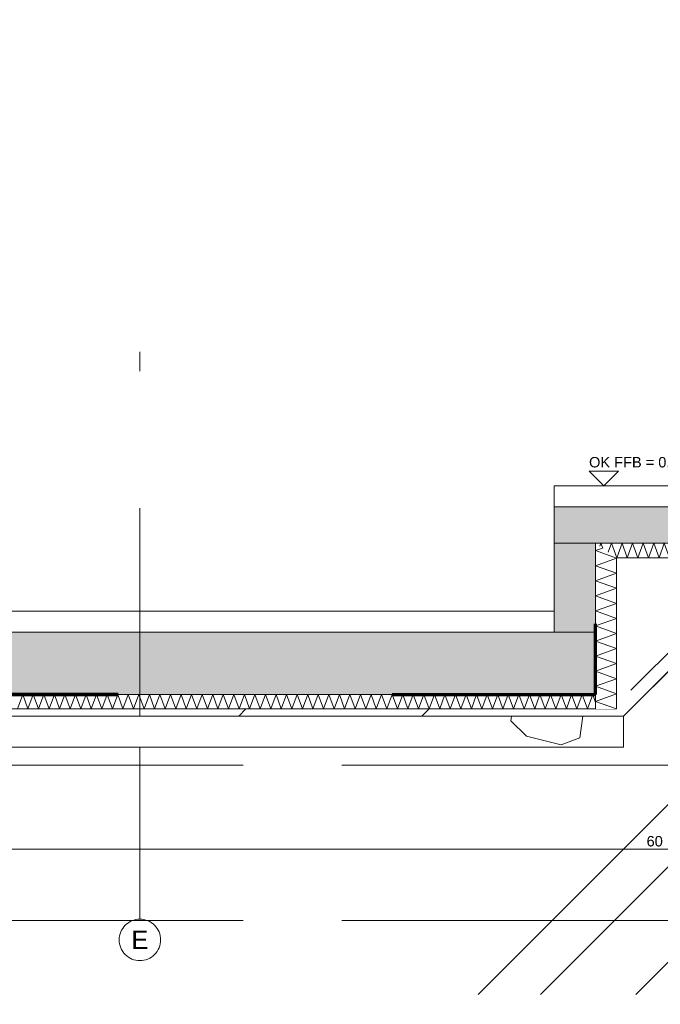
# Model space of a CAD drawing. Header units: metres. Extents: x -3716 to 31, y -1854 to 706.
# Tile 162 of 237: x -740 to -663, y -284 to -165. Entities that reach past the tile are written whole.
import ezdxf

# ---------------------------------------------------------------- set-up
doc = ezdxf.new("R2010")
doc.units = ezdxf.units.M
doc.header["$LTSCALE"] = 1.25
doc.header["$PDMODE"] = 1
doc.header["$PDSIZE"] = -2
for name, pattern in [('ISO-02 Strichlinie', [3.81, 3.048, -0.762]), ('Linienart-34', [4.233, 2.116, -2.117]), ('Linienart-53', [5.291531, 3.175, -1.058062, 0.352704, -0.705764])]:
    doc.linetypes.add(name, pattern=pattern)
doc.layers.get('0').update_dxf_attribs({"lineweight": 25})
for name, color, linetype, lineweight, true_color in [('00 -Bauelemente -Dämmung innen', 7, 'Continuous', 9, 0xff7fe6), ('30 -35 Decken- 0 Decken', 7, 'Continuous', 35, 0x00ee00), ('70 -72 Beschriftung- 1 Beschriftung allgemein', 7, 'Continuous', 9, 0xff6633), ('70 -76 Bemaßung- 2 Allgemein', 7, 'Continuous', 5, 0x6666cc)]:
    doc.layers.add(name, color=color, linetype=linetype, lineweight=lineweight, true_color=true_color)
doc.layers.add('70 -71 Achsen- 1 Gebäudeachsen', color=7, linetype='Linienart-53', lineweight=18)
doc.layers.add('Keine', color=7, linetype='Continuous', lineweight=9)
doc.styles.add('Arial', font='arial.ttf')
doc.dimstyles.new('k+k_klein', dxfattribs={"dimtxt": 1.258608, "dimasz": 1.3255, "dimexe": 1.25, "dimexo": 3.75, "dimgap": 0.125, "dimtad": 1, "dimdec": 3, "dimtxsty": 'Arial', "dimblk": 'VW_SLASH', "dimblk1": 'VW_SLASH', "dimblk2": 'VW_SLASH', "dimcen": 0, "dimdle": 0.625, "dimadec": 3, "dimazin": 0, "dimtfac": 0.75, "dimtdec": 3, "dimtix": 1, "dimtmove": 0, "dimatfit": 0, "dimldrblk": 'VW_FILLEDARROW', "dimfxlon": 1, "dimfrac": 2, "dimtolj": 1, "dimarcsym": 0})
doc.dimstyles.new('SIA_DIN1356', dxfattribs={"dimtxt": 1.258608, "dimasz": 2.80603, "dimexe": 2.5, "dimexo": 3.75, "dimgap": 0.625, "dimtad": 1, "dimdec": 3, "dimtxsty": 'Arial', "dimblk": 'VW_SLASH-1', "dimblk1": 'VW_SLASH-1', "dimblk2": 'VW_SLASH-1', "dimcen": 0, "dimdle": 2.5, "dimadec": 3, "dimazin": 0, "dimtfac": 1, "dimtdec": 3, "dimtix": 1, "dimtmove": 0, "dimatfit": 0, "dimldrblk": 'VW_FILLEDARROW-1', "dimfxl": 1, "dimfrac": 2, "dimtolj": 1, "dimarcsym": 0})

# ---------------------------------------------------------------- blocks, each defined once
blk = doc.blocks.new('VW_SLASH')
at = {"color": 0, "linetype": 'ByBlock', "lineweight": -2, "transparency": 16777216}
blk.add_line((0.4715, 0), (-1, 0), dxfattribs=at)
at = {"color": 0, "lineweight": 5, "transparency": 16777216, "flags": 128}
blk.add_lwpolyline([(0.5004, 0.5004), (-0.5004, -0.5004)], dxfattribs=at)
blk = doc.blocks.new('*D560')
at = {"layer": '70 -76 Bemaßung- 2 Allgemein', "color": 0, "lineweight": -2}
for p, q in [((-38.0678, -45.272), (-39.3933, -45.272)), ((-34.7423, -45.272), (-36.7423, -45.272)), ((-33.4168, -45.272), (-32.0913, -45.272)), ((-36.7423, -46.854), (-36.7423, -46.522)), ((-34.7423, -48.854), (-34.7423, -46.522))]:
    blk.add_line(p, q, dxfattribs=at)
at = {"layer": 'Defpoints', "color": 0}
for p in [(-36.7423, -43.104), (-34.7423, -45.104), (-36.7423, -45.272)]:
    blk.add_point(p, dxfattribs=at)
at = {"layer": '70 -76 Bemaßung- 2 Allgemein', "color": 0, "lineweight": -2, "xscale": 1.32550048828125, "yscale": 1.32550048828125, "zscale": 1.32550048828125}
blk.add_blockref('VW_SLASH', (-36.7423, -45.272), dxfattribs=at)
at = {"layer": '70 -76 Bemaßung- 2 Allgemein', "color": 0, "lineweight": -2, "xscale": 1.32550048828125, "yscale": 1.32550048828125, "zscale": 1.32550048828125, "rotation": 180}
blk.add_blockref('VW_SLASH', (-34.7423, -45.272), dxfattribs=at)
at = {"layer": '70 -76 Bemaßung- 2 Allgemein', "color": 0, "insert": (-35.7423, -45.2066), "char_height": 0.10069, "attachment_point": 5, "style": 'Arial'}
blk.add_mtext('\\A1;2,00', dxfattribs=at)
blk = doc.blocks.new('VW_FILLEDARROW')
at = {"linetype": 'Continuous', "lineweight": 0, "transparency": 16777216}
blk.add_hatch(color=0, dxfattribs=at).paths.add_polyline_path([(-2.8289, 0.758), (0, 0), (-2.8289, -0.758)])
at = {"color": 0, "lineweight": 5, "transparency": 16777216, "flags": 128}
blk.add_lwpolyline([(-2.8289, 0.758), (0, 0), (-2.8289, -0.758)], close=True, dxfattribs=at)
blk = doc.blocks.new('Gruppe-834')
at = {"color": 255, "linetype": 'Continuous', "lineweight": 5}
blk.add_wipeout([(-50.196, 34.4162), (-29.021, 34.4162), (-29.021, 34.5562), (-50.196, 34.5562)], dxfattribs=at).dxf.layer = '00 -Bauelemente -Dämmung innen'
blk = doc.blocks.new('Gruppe-835')
at = {"layer": '00 -Bauelemente -Dämmung innen', "color": 7, "transparency": 33554687, "flags": 128}
blk.add_lwpolyline([(-34.6035, 34.4162), (-34.5526, 34.5562), (-34.5016, 34.4162), (-34.4506, 34.5562), (-34.3997, 34.4162), (-34.3487, 34.5562), (-34.2978, 34.4162), (-34.2468, 34.5562), (-34.1959, 34.4162), (-34.1449, 34.5562), (-34.094, 34.4162), (-34.043, 34.5562), (-33.992, 34.4162), (-33.9411, 34.5562), (-33.8901, 34.4162), (-33.8392, 34.5562), (-33.7882, 34.4162), (-33.7373, 34.5562), (-33.6863, 34.4162), (-33.6354, 34.5562), (-33.5844, 34.4162), (-33.5334, 34.5562), (-33.4825, 34.4162), (-33.4315, 34.5562), (-33.3806, 34.4162), (-33.3296, 34.5562), (-33.2787, 34.4162), (-33.2277, 34.5562), (-33.1768, 34.4162), (-33.1258, 34.5562), (-33.0748, 34.4162), (-33.0239, 34.5562), (-32.9729, 34.4162), (-32.922, 34.5562), (-32.871, 34.4162), (-32.8201, 34.5562), (-32.7691, 34.4162), (-32.7181, 34.5562), (-32.6672, 34.4162), (-32.6162, 34.5562), (-32.5653, 34.4162), (-32.5143, 34.5562), (-32.4634, 34.4162), (-32.4124, 34.5562), (-32.3615, 34.4162), (-32.3105, 34.5562), (-32.2595, 34.4162), (-32.2086, 34.5562), (-32.1576, 34.4162), (-32.1067, 34.5562), (-32.0557, 34.4162), (-32.0048, 34.5562), (-31.9538, 34.4162), (-31.9029, 34.5562), (-31.8519, 34.4162), (-31.8009, 34.5562), (-31.75, 34.4162), (-31.699, 34.5562), (-31.6481, 34.4162), (-31.5971, 34.5562), (-31.5462, 34.4162), (-31.4952, 34.5562), (-31.4443, 34.4162), (-31.3933, 34.5562), (-31.3423, 34.4162), (-31.2914, 34.5562), (-31.2404, 34.4162), (-31.1895, 34.5562), (-31.1385, 34.4162), (-31.0876, 34.5562), (-31.0366, 34.4162), (-30.9857, 34.5562), (-30.9347, 34.4162), (-30.8837, 34.5562), (-30.8328, 34.4162), (-30.7818, 34.5562), (-30.7309, 34.4162), (-30.6799, 34.5562), (-30.629, 34.4162), (-30.578, 34.5562), (-30.527, 34.4162), (-30.4761, 34.5562), (-30.4251, 34.4162), (-30.3742, 34.5562), (-30.3232, 34.4162), (-30.2723, 34.5562), (-30.2213, 34.4162), (-30.1704, 34.5562), (-30.1194, 34.4162), (-30.0684, 34.5562), (-30.0175, 34.4162), (-29.9665, 34.5562), (-29.9156, 34.4162), (-29.8646, 34.5562), (-29.8137, 34.4162), (-29.7627, 34.5562), (-29.7118, 34.4162), (-29.6608, 34.5562), (-29.6098, 34.4162), (-29.5589, 34.5562), (-29.5079, 34.4162), (-29.457, 34.5562), (-29.406, 34.4162), (-29.3551, 34.5562), (-29.3041, 34.4162), (-29.2532, 34.5562), (-29.2022, 34.4162), (-29.1512, 34.5562), (-29.1003, 34.4162), (-29.0493, 34.5562), (-29.021, 34.4784)], dxfattribs=at)
blk = doc.blocks.new('Gruppe-836')
at = {"layer": '00 -Bauelemente -Dämmung innen', "color": 7, "linetype": 'Continuous', "lineweight": 9, "transparency": 33554687}
blk.add_line((-29.021, 34.5562), (-50.196, 34.5562), dxfattribs=at)
blk = doc.blocks.new('Gruppe-837')
at = {"layer": '00 -Bauelemente -Dämmung innen', "color": 7, "linetype": 'Continuous', "lineweight": 9, "transparency": 33554687}
blk.add_line((-50.196, 34.4162), (-29.021, 34.4162), dxfattribs=at)
blk = doc.blocks.new('Gruppe-838')
at = {"layer": '00 -Bauelemente -Dämmung innen', "color": 7, "transparency": 33554687}
for name in ['Gruppe-836', 'Gruppe-837']:
    blk.add_blockref(name, (0, 0), dxfattribs=at)
blk = doc.blocks.new('Gruppe-839')
at = {"layer": '00 -Bauelemente -Dämmung innen', "color": 7}
blk.add_blockref('Gruppe-834', (0, 0), dxfattribs=at)
at = {"layer": '00 -Bauelemente -Dämmung innen', "color": 7, "transparency": 33554687}
for name in ['Gruppe-835', 'Gruppe-838']:
    blk.add_blockref(name, (0, 0), dxfattribs=at)
blk = doc.blocks.new('Gruppe-840')
at = {"layer": '00 -Bauelemente -Dämmung innen', "color": 7, "transparency": 33554687}
blk.add_blockref('Gruppe-839', (0, 0), dxfattribs=at)
at = {"layer": '00 -Bauelemente -Dämmung innen', "color": 0, "flags": 1}
for tag in ['IFC_UUID', 'instanceID', 'prm0_name', 'prm0_type', 'prm0_value', 'prm1_name', 'prm1_type', 'prm1_value', 'prm2_name', 'prm2_type', 'prm2_value', 'prm3_name', 'prm3_type', 'prm3_value', 'prm4_name', 'prm4_type', 'prm4_value', 'prm5_name', 'prm5_type', 'prm5_value', 'prm6_name', 'prm6_type', 'prm6_value']:
    blk.add_attdef(tag, (-50.196, 34.4162), '', height=0.00018, dxfattribs=at)
blk = doc.blocks.new('Gruppe-848')
at = {"color": 255, "linetype": 'Continuous', "lineweight": 5}
blk.add_wipeout([(-28.821, 34.4162), (-28.821, 35.8762), (-29.021, 36.0162), (-29.021, 34.4162)], dxfattribs=at).dxf.layer = '00 -Bauelemente -Dämmung innen'
blk = doc.blocks.new('Gruppe-849')
at = {"layer": '00 -Bauelemente -Dämmung innen', "color": 7, "transparency": 33554687, "flags": 128}
blk.add_lwpolyline([(-28.821, 34.4162), (-29.021, 34.489), (-28.821, 34.5618), (-29.021, 34.6346), (-28.821, 34.7074), (-29.021, 34.7802), (-28.821, 34.853), (-29.021, 34.9257), (-28.821, 34.9985), (-29.021, 35.0713), (-28.821, 35.1441), (-29.021, 35.2169), (-28.821, 35.2897), (-29.021, 35.3625), (-28.821, 35.4353), (-29.021, 35.5081), (-28.821, 35.5809), (-29.021, 35.6537), (-28.821, 35.7265), (-29.021, 35.7993), (-28.821, 35.8721), (-29.021, 35.9449), (-28.954, 35.9693)], dxfattribs=at)
blk = doc.blocks.new('Gruppe-850')
at = {"layer": '00 -Bauelemente -Dämmung innen', "color": 7, "linetype": 'Continuous', "lineweight": 9, "transparency": 33554687}
blk.add_line((-29.021, 36.0162), (-29.021, 34.4162), dxfattribs=at)
blk = doc.blocks.new('Gruppe-851')
at = {"layer": '00 -Bauelemente -Dämmung innen', "color": 7, "linetype": 'Continuous', "lineweight": 9, "transparency": 33554687}
blk.add_line((-28.821, 34.4162), (-28.821, 35.8762), dxfattribs=at)
blk = doc.blocks.new('Gruppe-852')
at = {"layer": '00 -Bauelemente -Dämmung innen', "color": 7, "transparency": 33554687}
for name in ['Gruppe-850', 'Gruppe-851']:
    blk.add_blockref(name, (0, 0), dxfattribs=at)
blk = doc.blocks.new('Gruppe-853')
at = {"layer": '00 -Bauelemente -Dämmung innen', "color": 7}
blk.add_blockref('Gruppe-848', (0, 0), dxfattribs=at)
at = {"layer": '00 -Bauelemente -Dämmung innen', "color": 7, "transparency": 33554687}
for name in ['Gruppe-852', 'Gruppe-849']:
    blk.add_blockref(name, (0, 0), dxfattribs=at)
blk = doc.blocks.new('Gruppe-854')
at = {"layer": '00 -Bauelemente -Dämmung innen', "color": 7, "transparency": 33554687}
blk.add_blockref('Gruppe-853', (0, 0), dxfattribs=at)
at = {"layer": '00 -Bauelemente -Dämmung innen', "color": 0, "flags": 1}
for tag in ['IFC_UUID', 'instanceID', 'prm0_name', 'prm0_type', 'prm0_value', 'prm1_name', 'prm1_type', 'prm1_value', 'prm2_name', 'prm2_type', 'prm2_value', 'prm3_name', 'prm3_type', 'prm3_value', 'prm4_name', 'prm4_type', 'prm4_value', 'prm5_name', 'prm5_type', 'prm5_value', 'prm6_name', 'prm6_type', 'prm6_value']:
    blk.add_attdef(tag, (-29.021, 34.4162), '', height=0.00018, dxfattribs=at)
blk = doc.blocks.new('Gruppe-986')
at = {"color": 255, "linetype": 'Continuous', "lineweight": 5}
blk.add_wipeout([(-28.821, 35.8762), (-26.511, 35.8762), (-26.511, 36.0162), (-29.021, 36.0162)], dxfattribs=at).dxf.layer = '00 -Bauelemente -Dämmung innen'
blk = doc.blocks.new('Gruppe-987')
at = {"layer": '00 -Bauelemente -Dämmung innen', "color": 7, "transparency": 33554687, "flags": 128}
for points in [[(-28.9804, 35.9878), (-28.97, 36.0162), (-28.9526, 35.9683)], [(-26.511, 35.98), (-26.5242, 36.0162), (-26.5751, 35.8762), (-26.6261, 36.0162), (-26.677, 35.8762), (-26.728, 36.0162), (-26.7789, 35.8762), (-26.8299, 36.0162), (-26.8809, 35.8762), (-26.9318, 36.0162), (-26.9828, 35.8762), (-27.0337, 36.0162), (-27.0847, 35.8762), (-27.1356, 36.0162), (-27.1866, 35.8762), (-27.2375, 36.0162), (-27.2885, 35.8762), (-27.3395, 36.0162), (-27.3904, 35.8762), (-27.4414, 36.0162), (-27.4923, 35.8762), (-27.5433, 36.0162), (-27.5942, 35.8762), (-27.6452, 36.0162), (-27.6961, 35.8762), (-27.7471, 36.0162), (-27.7981, 35.8762), (-27.849, 36.0162), (-27.9, 35.8762), (-27.9509, 36.0162), (-28.0019, 35.8762), (-28.0528, 36.0162), (-28.1038, 35.8762), (-28.1548, 36.0162), (-28.2057, 35.8762), (-28.2567, 36.0162), (-28.3076, 35.8762), (-28.3586, 36.0162), (-28.4095, 35.8762), (-28.4605, 36.0162), (-28.5114, 35.8762), (-28.5624, 36.0162), (-28.6134, 35.8762), (-28.6643, 36.0162), (-28.7153, 35.8762), (-28.7662, 36.0162), (-28.8172, 35.8762), (-28.8681, 36.0162), (-28.8992, 35.9309)]]:
    blk.add_lwpolyline(points, dxfattribs=at)
blk = doc.blocks.new('Gruppe-988')
at = {"layer": '00 -Bauelemente -Dämmung innen', "color": 7, "linetype": 'Continuous', "lineweight": 9, "transparency": 33554687}
blk.add_line((-26.511, 36.0162), (-29.021, 36.0162), dxfattribs=at)
blk = doc.blocks.new('Gruppe-989')
at = {"layer": '00 -Bauelemente -Dämmung innen', "color": 7, "linetype": 'Continuous', "lineweight": 9, "transparency": 33554687}
blk.add_line((-28.821, 35.8762), (-26.511, 35.8762), dxfattribs=at)
blk = doc.blocks.new('Gruppe-990')
at = {"layer": '00 -Bauelemente -Dämmung innen', "color": 7, "transparency": 33554687}
for name in ['Gruppe-988', 'Gruppe-989']:
    blk.add_blockref(name, (0, 0), dxfattribs=at)
blk = doc.blocks.new('Gruppe-991')
at = {"layer": '00 -Bauelemente -Dämmung innen', "color": 7}
blk.add_blockref('Gruppe-986', (0, 0), dxfattribs=at)
at = {"layer": '00 -Bauelemente -Dämmung innen', "color": 7, "transparency": 33554687}
for name in ['Gruppe-990', 'Gruppe-987']:
    blk.add_blockref(name, (0, 0), dxfattribs=at)
blk = doc.blocks.new('Gruppe-992')
at = {"layer": '00 -Bauelemente -Dämmung innen', "color": 7, "transparency": 33554687}
blk.add_blockref('Gruppe-991', (0, 0), dxfattribs=at)
at = {"layer": '00 -Bauelemente -Dämmung innen', "color": 0, "flags": 1}
for tag in ['IFC_UUID', 'instanceID', 'prm0_name', 'prm0_type', 'prm0_value', 'prm1_name', 'prm1_type', 'prm1_value', 'prm2_name', 'prm2_type', 'prm2_value', 'prm3_name', 'prm3_type', 'prm3_value', 'prm4_name', 'prm4_type', 'prm4_value', 'prm5_name', 'prm5_type', 'prm5_value', 'prm6_name', 'prm6_type', 'prm6_value']:
    blk.add_attdef(tag, (-29.021, 35.8762), '', height=0.00018, dxfattribs=at)
blk = doc.blocks.new('Gruppe-1101')
at = {"color": 255, "transparency": 33554687}
blk.add_wipeout([(-33.421, 31.9852), (-33.4406, 31.9862), (-33.46, 31.9891), (-33.4791, 31.9939), (-33.4975, 32.0005), (-33.5153, 32.0089), (-33.5321, 32.0189), (-33.5479, 32.0306), (-33.5624, 32.0438), (-33.5756, 32.0584), (-33.5873, 32.0741), (-33.5974, 32.091), (-33.6058, 32.1087), (-33.6124, 32.1272), (-33.6172, 32.1462), (-33.62, 32.1656), (-33.621, 32.1852), (-33.62, 32.2048), (-33.6172, 32.2243), (-33.6124, 32.2433), (-33.6058, 32.2618), (-33.5974, 32.2795), (-33.5873, 32.2964), (-33.5756, 32.3121), (-33.5624, 32.3267), (-33.5479, 32.3398), (-33.5321, 32.3515), (-33.5153, 32.3616), (-33.4975, 32.37), (-33.4791, 32.3766), (-33.46, 32.3814), (-33.4406, 32.3843), (-33.421, 32.3852), (-33.4014, 32.3843), (-33.382, 32.3814), (-33.3629, 32.3766), (-33.3445, 32.37), (-33.3267, 32.3616), (-33.3099, 32.3515), (-33.2941, 32.3398), (-33.2796, 32.3267), (-33.2664, 32.3121), (-33.2547, 32.2964), (-33.2446, 32.2795), (-33.2362, 32.2618), (-33.2296, 32.2433), (-33.2248, 32.2243), (-33.222, 32.2048), (-33.221, 32.1852), (-33.222, 32.1656), (-33.2248, 32.1462), (-33.2296, 32.1272), (-33.2362, 32.1087), (-33.2446, 32.091), (-33.2547, 32.0741), (-33.2664, 32.0584), (-33.2796, 32.0438), (-33.2941, 32.0306), (-33.3099, 32.0189), (-33.3267, 32.0089), (-33.3445, 32.0005), (-33.3629, 31.9939), (-33.382, 31.9891), (-33.4014, 31.9862)], dxfattribs=at).dxf.layer = 'Keine'
at = {"layer": '70 -71 Achsen- 1 Gebäudeachsen', "transparency": 33554687}
blk.add_line((-33.421, 32.3852), (-33.421, 37.8636), dxfattribs=at)
at = {"layer": 'Keine', "transparency": 33554687, "flags": 128}
blk.add_lwpolyline([(-33.421, 31.9852), (-33.4406, 31.9862), (-33.46, 31.9891), (-33.4791, 31.9939), (-33.4975, 32.0005), (-33.5153, 32.0089), (-33.5321, 32.0189), (-33.5479, 32.0306), (-33.5624, 32.0438), (-33.5756, 32.0584), (-33.5873, 32.0741), (-33.5974, 32.091), (-33.6058, 32.1087), (-33.6124, 32.1272), (-33.6172, 32.1462), (-33.62, 32.1656), (-33.621, 32.1852), (-33.62, 32.2048), (-33.6172, 32.2243), (-33.6124, 32.2433), (-33.6058, 32.2618), (-33.5974, 32.2795), (-33.5873, 32.2964), (-33.5756, 32.3121), (-33.5624, 32.3267), (-33.5479, 32.3398), (-33.5321, 32.3515), (-33.5153, 32.3616), (-33.4975, 32.37), (-33.4791, 32.3766), (-33.46, 32.3814), (-33.4406, 32.3843), (-33.421, 32.3852), (-33.4014, 32.3843), (-33.382, 32.3814), (-33.3629, 32.3766), (-33.3445, 32.37), (-33.3267, 32.3616), (-33.3099, 32.3515), (-33.2941, 32.3398), (-33.2796, 32.3267), (-33.2664, 32.3121), (-33.2547, 32.2964), (-33.2446, 32.2795), (-33.2362, 32.2618), (-33.2296, 32.2433), (-33.2248, 32.2243), (-33.222, 32.2048), (-33.221, 32.1852), (-33.222, 32.1656), (-33.2248, 32.1462), (-33.2296, 32.1272), (-33.2362, 32.1087), (-33.2446, 32.091), (-33.2547, 32.0741), (-33.2664, 32.0584), (-33.2796, 32.0438), (-33.2941, 32.0306), (-33.3099, 32.0189), (-33.3267, 32.0089), (-33.3445, 32.0005), (-33.3629, 31.9939), (-33.382, 31.9891), (-33.4014, 31.9862)], close=True, dxfattribs=at)
at = {"layer": 'Keine', "transparency": 33554687, "insert": (-33.421, 32.1852), "char_height": 0.1762, "attachment_point": 5, "line_spacing_factor": 0.970891, "style": 'Arial'}
blk.add_mtext('E', dxfattribs=at)
blk = doc.blocks.new('Gruppe-1105')
at = {"color": 255, "linetype": 'Continuous', "lineweight": 9}
for points in [[(-25.22099996, 36.57119107), (-29.42099996, 36.57119107), (-29.42099996, 36.36619107), (-25.22099996, 36.36619107)], [(-27.01499491, 35.70619107), (-26.02099996, 35.70619107), (-26.02099996, 35.77619107), (-26.51099996, 35.77619107), (-26.51099996, 35.87619107), (-28.82099996, 35.87619107), (-28.82099996, 34.41619107), (-50.39599996, 34.41619107), (-50.39599996, 36.01619107), (-55.97099996, 36.01619107), (-55.97099996, 35.94619107), (-52.06599996, 35.94619107), (-50.46599996, 34.34619107), (-28.75099996, 34.34619107), (-27.39099996, 35.70619107)]]:
    blk.add_wipeout(points, dxfattribs=at).dxf.layer = '30 -35 Decken- 0 Decken'
at = {"layer": '30 -35 Decken- 0 Decken', "linetype": 'Continuous', "lineweight": 9}
h = blk.add_hatch(dxfattribs=at)
h.set_pattern_fill('5_Beton unbewehrt', style=0, pattern_type=2)
h.set_pattern_definition([(-135, (0, 0), (0.883883, -0.883883), [2.12132, -1.414214])])
h.paths.add_polyline_path([(-27.01499491, 35.70619107), (-26.02099996, 35.70619107), (-26.02099996, 35.77619107), (-26.51099996, 35.77619107), (-26.51099996, 35.87619107), (-28.82099996, 35.87619107), (-28.82099996, 34.41619107), (-50.39599996, 34.41619107), (-50.39599996, 36.01619107), (-55.97099996, 36.01619107), (-55.97099996, 35.94619107), (-52.06599996, 35.94619107), (-50.46599996, 34.34619107), (-28.75099996, 34.34619107), (-27.39099996, 35.70619107)])
at = {"layer": '30 -35 Decken- 0 Decken', "color": 7, "linetype": 'Continuous', "lineweight": 9, "flags": 128}
for points in [[(-25.22099996, 36.57119107), (-29.42099996, 36.57119107), (-29.42099996, 36.36619107), (-25.22099996, 36.36619107)], [(-27.01499491, 35.70619107), (-26.02099996, 35.70619107), (-26.02099996, 35.77619107), (-26.51099996, 35.77619107), (-26.51099996, 35.87619107), (-28.82099996, 35.87619107), (-28.82099996, 34.41619107), (-50.39599996, 34.41619107), (-50.39599996, 36.01619107), (-55.97099996, 36.01619107), (-55.97099996, 35.94619107), (-52.06599996, 35.94619107), (-50.46599996, 34.34619107), (-28.75099996, 34.34619107), (-27.39099996, 35.70619107)]]:
    blk.add_lwpolyline(points, close=True, dxfattribs=at)
at = {"layer": '00 -Bauelemente -Dämmung innen', "color": 7}
blk.add_blockref('Gruppe-840', (0, 0), dxfattribs=at)
at = {"color": 255, "linetype": 'Continuous', "lineweight": 9}
for points in [[(-28.9425009, 36.57119107), (-29.08476524, 36.71345541), (-28.80023657, 36.71345541)], [(-29.42099996, 35.36119107), (-49.79599996, 35.36119107), (-49.79599996, 35.15619107), (-29.42099996, 35.15619107)]]:
    blk.add_wipeout(points, dxfattribs=at).dxf.layer = '30 -35 Decken- 0 Decken'
at = {"layer": '30 -35 Decken- 0 Decken', "color": 7, "linetype": 'Continuous', "lineweight": 9, "flags": 128}
for points in [[(-28.9425009, 36.57119107), (-29.08476524, 36.71345541), (-28.80023657, 36.71345541)], [(-29.42099996, 35.36119107), (-49.79599996, 35.36119107), (-49.79599996, 35.15619107), (-29.42099996, 35.15619107)]]:
    blk.add_lwpolyline(points, close=True, dxfattribs=at)
at = {"layer": '00 -Bauelemente -Dämmung innen', "color": 7}
blk.add_blockref('Gruppe-854', (0, 0), dxfattribs=at)
at = {"layer": '30 -35 Decken- 0 Decken', "color": 7, "insert": (-29.08476524, 36.84871629), "char_height": 0.1006886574, "attachment_point": 1, "line_spacing_factor": 0.970891, "style": 'Arial'}
blk.add_mtext('OK FFB = 0,00m', dxfattribs=at)
at = {"layer": '00 -Bauelemente -Dämmung innen', "color": 7}
blk.add_blockref('Gruppe-992', (0, 0), dxfattribs=at)
at = {"color": 255, "linetype": 'Continuous', "lineweight": 9}
blk.add_wipeout([(-167.72099996, 35.36619107), (-167.72099996, 36.01619107), (-165.69599318, 36.01619107), (-165.69599318, 35.91619107), (-164.29599996, 35.91619107), (-164.29599996, 35.07119107), (-164.62599996, 35.07119107), (-164.62599996, 34.07119107), (-161.56599996, 34.07119107), (-161.56599996, 35.07119107), (-161.89599996, 35.07119107), (-161.89599996, 36.11619107), (-160.82099996, 36.11619107), (-160.82099996, 35.36619107), (-159.62099996, 35.36619107), (-159.62099996, 36.11619107), (-153.72099996, 36.11619107), (-153.72099996, 35.36619107), (-151.52099996, 35.36619107), (-151.52099996, 36.11619107), (-146.12099996, 36.11619107), (-146.12099996, 35.36619107), (-143.92099996, 35.36619107), (-143.92099996, 36.11619107), (-138.52099996, 36.11619107), (-138.52099996, 35.36619107), (-136.32099996, 35.36619107), (-136.32099996, 36.11619107), (-130.92099996, 36.11619107), (-130.92099996, 35.36619107), (-128.72099996, 35.36619107), (-128.72099996, 36.11619107), (-123.32099996, 36.11619107), (-123.32099996, 35.36619107), (-121.12099996, 35.36619107), (-121.12099996, 36.11619107), (-115.72099996, 36.11619107), (-115.72099996, 35.36619107), (-113.52099996, 35.36619107), (-113.52099996, 36.11619107), (-108.12099996, 36.11619107), (-108.12099996, 35.36619107), (-105.92099996, 35.36619107), (-105.92099996, 36.11619107), (-101.74599996, 36.11619107), (-101.74599996, 35.07119107), (-102.09599996, 35.07119107), (-102.09599996, 34.07119107), (-98.82099996, 34.07119107), (-98.82099996, 36.11619107), (-94.92099996, 36.11619107), (-94.92099996, 35.36619107), (-93.72099996, 35.36619107), (-93.72099996, 36.11619107), (-92.67099996, 36.11619107), (-92.67099996, 35.36619107), (-89.67099996, 35.36619107), (-89.67099996, 36.11619107), (-84.42099996, 36.11619107), (-84.42099996, 35.36619107), (-80.75599996, 35.36619107), (-80.75599996, 36.11619107), (-76.34599996, 36.11619107), (-76.34599996, 36.01619107), (-75.42099996, 36.01619107), (-75.42099996, 35.36619107), (-73.92099996, 35.36619107), (-73.92099996, 36.01619107), (-68.62099996, 36.01619107), (-68.62099996, 35.36619107), (-64.22099996, 35.36619107), (-64.22099996, 36.01619107), (-60.37099996, 36.01619107), (-60.37099996, 35.36619107), (-55.97099996, 35.36619107), (-55.97099996, 36.01619107), (-50.19599996, 36.01619107), (-50.19599996, 34.55619107), (-29.02099996, 34.55619107), (-29.02099996, 36.01619107), (-26.37099996, 36.01619107), (-26.37099996, 35.91619107), (-25.92099996, 35.91619107), (-25.92099996, 35.36619107), (-24.42099996, 35.36619107), (-24.42099996, 36.11619107), (-24.97099996, 36.11619107), (-24.97099996, 36.36619107), (-29.42099996, 36.36619107), (-29.42099996, 35.15619107), (-49.79599996, 35.15619107), (-49.79599996, 36.36619107), (-99.54599996, 36.36619107), (-99.54599996, 35.07119107), (-101.34599996, 35.07119107), (-101.34599996, 36.36619107), (-162.29599996, 36.36619107), (-162.29599996, 35.07119107), (-163.89599996, 35.07119107), (-163.89599996, 36.36619107), (-168.02099996, 36.36619107), (-168.02099996, 35.36619107)], dxfattribs=at).dxf.layer = '30 -35 Decken- 0 Decken'
at = {"layer": '30 -35 Decken- 0 Decken', "linetype": 'Continuous', "lineweight": 9}
h = blk.add_hatch(dxfattribs=at)
h.set_pattern_fill('Stahlbeton1  SRF', style=0, pattern_type=2)
h.set_pattern_definition([(45, (0, 0), (0.07071068, -0.07071068), []), (45, (0.03536, -0.03536), (0.07071068, -0.07071068), [0.075, -0.05])])
h.paths.add_polyline_path([(-167.72099996, 35.36619107), (-167.72099996, 36.01619107), (-165.69599318, 36.01619107), (-165.69599318, 35.91619107), (-164.29599996, 35.91619107), (-164.29599996, 35.07119107), (-164.62599996, 35.07119107), (-164.62599996, 34.07119107), (-161.56599996, 34.07119107), (-161.56599996, 35.07119107), (-161.89599996, 35.07119107), (-161.89599996, 36.11619107), (-160.82099996, 36.11619107), (-160.82099996, 35.36619107), (-159.62099996, 35.36619107), (-159.62099996, 36.11619107), (-153.72099996, 36.11619107), (-153.72099996, 35.36619107), (-151.52099996, 35.36619107), (-151.52099996, 36.11619107), (-146.12099996, 36.11619107), (-146.12099996, 35.36619107), (-143.92099996, 35.36619107), (-143.92099996, 36.11619107), (-138.52099996, 36.11619107), (-138.52099996, 35.36619107), (-136.32099996, 35.36619107), (-136.32099996, 36.11619107), (-130.92099996, 36.11619107), (-130.92099996, 35.36619107), (-128.72099996, 35.36619107), (-128.72099996, 36.11619107), (-123.32099996, 36.11619107), (-123.32099996, 35.36619107), (-121.12099996, 35.36619107), (-121.12099996, 36.11619107), (-115.72099996, 36.11619107), (-115.72099996, 35.36619107), (-113.52099996, 35.36619107), (-113.52099996, 36.11619107), (-108.12099996, 36.11619107), (-108.12099996, 35.36619107), (-105.92099996, 35.36619107), (-105.92099996, 36.11619107), (-101.74599996, 36.11619107), (-101.74599996, 35.07119107), (-102.09599996, 35.07119107), (-102.09599996, 34.07119107), (-98.82099996, 34.07119107), (-98.82099996, 36.11619107), (-94.92099996, 36.11619107), (-94.92099996, 35.36619107), (-93.72099996, 35.36619107), (-93.72099996, 36.11619107), (-92.67099996, 36.11619107), (-92.67099996, 35.36619107), (-89.67099996, 35.36619107), (-89.67099996, 36.11619107), (-84.42099996, 36.11619107), (-84.42099996, 35.36619107), (-80.75599996, 35.36619107), (-80.75599996, 36.11619107), (-76.34599996, 36.11619107), (-76.34599996, 36.01619107), (-75.42099996, 36.01619107), (-75.42099996, 35.36619107), (-73.92099996, 35.36619107), (-73.92099996, 36.01619107), (-68.62099996, 36.01619107), (-68.62099996, 35.36619107), (-64.22099996, 35.36619107), (-64.22099996, 36.01619107), (-60.37099996, 36.01619107), (-60.37099996, 35.36619107), (-55.97099996, 35.36619107), (-55.97099996, 36.01619107), (-50.19599996, 36.01619107), (-50.19599996, 34.55619107), (-29.02099996, 34.55619107), (-29.02099996, 36.01619107), (-26.37099996, 36.01619107), (-26.37099996, 35.91619107), (-25.92099996, 35.91619107), (-25.92099996, 35.36619107), (-24.42099996, 35.36619107), (-24.42099996, 36.11619107), (-24.97099996, 36.11619107), (-24.97099996, 36.36619107), (-29.42099996, 36.36619107), (-29.42099996, 35.15619107), (-49.79599996, 35.15619107), (-49.79599996, 36.36619107), (-99.54599996, 36.36619107), (-99.54599996, 35.07119107), (-101.34599996, 35.07119107), (-101.34599996, 36.36619107), (-162.29599996, 36.36619107), (-162.29599996, 35.07119107), (-163.89599996, 35.07119107), (-163.89599996, 36.36619107), (-168.02099996, 36.36619107), (-168.02099996, 35.36619107)])
at = {"layer": '30 -35 Decken- 0 Decken', "color": 7, "linetype": 'Continuous', "lineweight": 9}
for p, q in [((-29.02099996, 36.01619107), (-29.42099996, 36.01619107)), ((-29.42099996, 35.15619107), (-29.02099996, 35.15619107))]:
    blk.add_line(p, q, dxfattribs=at)
at = {"layer": '30 -35 Decken- 0 Decken', "color": 7, "linetype": 'Continuous', "lineweight": 9, "flags": 128}
blk.add_lwpolyline([(-55.97099996, 36.01619107), (-50.19599996, 36.01619107), (-50.19599996, 34.55619107), (-29.02099996, 34.55619107), (-29.02099996, 36.01619107), (-26.37099996, 36.01619107), (-26.37099996, 35.91619107), (-25.92099996, 35.91619107), (-25.92099996, 35.36619107), (-24.42099996, 35.36619107), (-24.42099996, 36.11619107), (-24.97099996, 36.11619107), (-24.97099996, 36.36619107), (-29.42099996, 36.36619107), (-29.42099996, 35.15619107), (-49.79599996, 35.15619107), (-49.79599996, 36.36619107), (-99.54599996, 36.36619107)], dxfattribs=at)
at = {"layer": 'Keine', "linetype": 'Linienart-34', "lineweight": 70, "flags": 128}
blk.add_lwpolyline([(-50.69599996, 36.01619107), (-50.19599996, 36.01619107), (-50.19599996, 34.56177917), (-29.02099996, 34.55619107), (-29.02099996, 36.01619107), (-28.52099996, 36.01619107)], dxfattribs=at)
at = {"layer": '70 -71 Achsen- 1 Gebäudeachsen', "color": 7, "transparency": 33554687}
blk.add_blockref('Gruppe-1101', (0, 0), dxfattribs=at)
blk = doc.blocks.new('_FU_2D LP9 (3D)')
at = {"layer": '30 -35 Decken- 0 Decken', "color": 7}
blk.add_blockref('Gruppe-1105', (0, 0), dxfattribs=at)
at = {"layer": '70 -72 Beschriftung- 1 Beschriftung allgemein', "linetype": 'ISO-02 Strichlinie'}
for p, q in [((-183.8724, 33.8712), (1.1339, 33.8712)), ((-183.8724, 32.3712), (1.1339, 32.3712))]:
    blk.add_line(p, q, dxfattribs=at)
blk = doc.blocks.new('Gruppe-1114')
at = {"color": 255, "linetype": 'Continuous', "lineweight": 9}
blk.add_wipeout([(-50.466, 34.3462), (-28.751, 34.3462), (-28.751, 34.0462), (-50.466, 34.0462)], dxfattribs=at).dxf.layer = '30 -35 Decken- 0 Decken'
at = {"layer": '30 -35 Decken- 0 Decken', "linetype": 'Continuous', "lineweight": 9}
h = blk.add_hatch(dxfattribs=at)
h.set_pattern_fill('Mörtel_Putz sehr fein SRF', style=0, pattern_type=2)
h.set_pattern_definition([(19.983, (0, 0), (3.0513, -2.96883), [0.19305, -3.66798]), (-13.8697, (0.1815, 0.066), (3.0513, -2.96883), [0.34402, -6.53646]), (-44.215, (0.5155, -0.0165), (-0.57727, -4.28831), [0.21286, -4.0444]), (-97.667, (0.668, -0.165), (-3.62857, -1.31948), [0.21635, -4.11064]), (-160.017, (0.639, -0.3794), (-6.67987, 1.64935), [0.19305, -3.66798]), (166.1303, (0.4577, -0.4453), (-9.73117, 4.61818), [0.34402, -6.53646]), (135.785, (0.1237, -0.363), (0.57727, 4.28831), [0.21286, -4.0444]), (82.333, (-0.029, -0.2145), (3.62857, 1.31948), [0.21635, -4.11064]), (-110.556, (-1.1957, 1.773), (4.232, -2.40967), [0.17615, -4.14553]), (-67.195, (-1.2576, 1.608), (4.23201, -2.40967), [0.28547, -6.7182]), (-29.657, (-1.147, 1.345), (5.74945, 1.63685), [0.1985, -4.67145]), (15.8914, (-0.9746, 1.2468), (1.51744, 4.04652), [0.24366, -5.73426]), (69.444, (-0.74, 1.3135), (-4.232, 2.40967), [0.17615, -4.14553]), (112.805, (-0.6783, 1.4784), (-1.51744, -4.04652), [0.28547, -6.7182]), (150.343, (-0.789, 1.7415), (-1.51744, -4.04652), [0.1985, -4.67145]), (-164.1086, (-0.9614, 1.8398), (-4.232, 2.40967), [0.24366, -5.73426]), (-136.779, (0.742, -1.897), (2.8039, -7.00974), [0.1879, -9.2051]), (-68.199, (0.605, -2.025), (9.6487, -0.5773), [0.151, -7.3987]), (-3.424, (0.6614, -2.166), (6.8448, 6.4325), [0.1933, -9.4726]), (43.221, (0.8544, -2.177), (-2.8039, 7.00974), [0.1879, -9.2051]), (111.801, (0.991, -2.0485), (-9.6487, 0.5773), [0.151, -7.3987]), (176.576, (0.935, -1.908), (-6.8448, -6.4325), [0.1933, -9.4726]), (142.046, (-1.1546, -1.1546), (-0.65974, -4.0409), [0.26147, -4.9679]), (80.727, (-1.3606, -0.994), (-4.7831, -0.82468), [0.20472, -3.8897]), (41.795, (-1.3278, -0.7917), (-4.78312, -0.82468), [0.36503, -6.93556]), (9.7824, (-1.0555, -0.5485), (-4.12338, 3.21623), [0.24268, -4.611]), (-37.954, (-0.8165, -0.5072), (0.65974, 4.0409), [0.26147, -4.9679]), (-99.273, (-0.6102, -0.668), (5.44286, 4.8656), [0.40944, -3.68497]), (-170.2176, (-0.6763, -1.072), (4.12338, -3.21623), [0.48537, -4.36832])])
h.paths.add_polyline_path([(-50.466, 34.3462), (-28.751, 34.3462), (-28.751, 34.0462), (-50.466, 34.0462)])
at = {"layer": '30 -35 Decken- 0 Decken', "color": 7, "linetype": 'Continuous', "lineweight": 9, "flags": 128}
blk.add_lwpolyline([(-50.466, 34.3462), (-28.751, 34.3462), (-28.751, 34.0462), (-50.466, 34.0462)], close=True, dxfattribs=at)
blk = doc.blocks.new('VW_SLASH-1')
at = {"color": 0, "linetype": 'ByBlock', "lineweight": -2, "transparency": 16777216}
blk.add_line((0.8909, 0), (-1, 0), dxfattribs=at)
at = {"color": 0, "lineweight": 20, "transparency": 16777216, "flags": 128}
blk.add_lwpolyline([(0.5001, 0.5001), (-0.5001, -0.5001)], dxfattribs=at)
blk = doc.blocks.new('*D1520')
at = {"layer": '70 -76 Bemaßung- 2 Allgemein', "color": 0, "lineweight": -2}
for p, q in [((-31.557, 33.0612), (-47.66, 33.0612)), ((-50.466, 30.2962), (-50.466, 30.5612)), ((-28.751, 30.2962), (-28.751, 30.5612))]:
    blk.add_line(p, q, dxfattribs=at)
at = {"layer": 'Defpoints', "color": 0}
for p in [(-50.466, 34.0462), (-28.751, 34.0462), (-50.466, 33.0612)]:
    blk.add_point(p, dxfattribs=at)
at = {"layer": '70 -76 Bemaßung- 2 Allgemein', "color": 0, "lineweight": -2, "xscale": 2.8060302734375, "yscale": 2.8060302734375, "zscale": 2.8060302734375, "rotation": 180}
blk.add_blockref('VW_SLASH-1', (-50.466, 33.0612), dxfattribs=at)
at = {"layer": '70 -76 Bemaßung- 2 Allgemein', "color": 0, "lineweight": -2, "xscale": 2.8060302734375, "yscale": 2.8060302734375, "zscale": 2.8060302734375}
blk.add_blockref('VW_SLASH-1', (-28.751, 33.0612), dxfattribs=at)
at = {"layer": '70 -76 Bemaßung- 2 Allgemein', "color": 0, "insert": (-39.6085, 33.1634), "char_height": 0.100689, "attachment_point": 5, "style": 'Arial'}
blk.add_mtext('\\A1;21,71\\S5^ ;', dxfattribs=at)
blk = doc.blocks.new('VW_FILLEDARROW-1')
at = {"linetype": 'Continuous', "lineweight": 0, "transparency": 16777216}
blk.add_hatch(color=0, dxfattribs=at).paths.add_polyline_path([(-1.4144, 0.379), (0, 0), (-1.4144, -0.379)])
at = {"color": 0, "lineweight": 5, "transparency": 16777216, "flags": 128}
blk.add_lwpolyline([(-1.4144, 0.379), (0, 0), (-1.4144, -0.379)], close=True, dxfattribs=at)
blk = doc.blocks.new('*D1521')
at = {"layer": '70 -76 Bemaßung- 2 Allgemein', "color": 0, "lineweight": -2}
for p, q in [((-31.557, 33.0612), (-34.3631, 33.0612)), ((-28.151, 33.0612), (-28.751, 33.0612)), ((-25.345, 33.0612), (-22.5389, 33.0612)), ((-28.751, 30.2962), (-28.751, 30.5612)), ((-28.151, 30.2962), (-28.151, 30.5612))]:
    blk.add_line(p, q, dxfattribs=at)
at = {"layer": 'Defpoints', "color": 0}
for p in [(-28.751, 34.0462), (-28.151, 34.0462), (-28.751, 33.0612)]:
    blk.add_point(p, dxfattribs=at)
at = {"layer": '70 -76 Bemaßung- 2 Allgemein', "color": 0, "lineweight": -2, "xscale": 2.8060302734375, "yscale": 2.8060302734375, "zscale": 2.8060302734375}
blk.add_blockref('VW_SLASH-1', (-28.751, 33.0612), dxfattribs=at)
at = {"layer": '70 -76 Bemaßung- 2 Allgemein', "color": 0, "lineweight": -2, "xscale": 2.8060302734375, "yscale": 2.8060302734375, "zscale": 2.8060302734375, "rotation": 180}
blk.add_blockref('VW_SLASH-1', (-28.151, 33.0612), dxfattribs=at)
at = {"layer": '70 -76 Bemaßung- 2 Allgemein', "color": 0, "insert": (-28.451, 33.1376), "char_height": 0.10069, "attachment_point": 5, "style": 'Arial'}
blk.add_mtext('\\A1;60', dxfattribs=at)
blk = doc.blocks.new('*D1522')
at = {"layer": '70 -76 Bemaßung- 2 Allgemein', "color": 0, "lineweight": -2}
for p, q in [((-30.957, 33.0612), (-33.7631, 33.0612)), ((-27.231, 33.0612), (-28.151, 33.0612)), ((-24.425, 33.0612), (-21.6189, 33.0612)), ((-27.231, 31.2162), (-27.231, 30.5612)), ((-28.151, 30.2962), (-28.151, 30.5612))]:
    blk.add_line(p, q, dxfattribs=at)
at = {"layer": 'Defpoints', "color": 0}
for p in [(-27.231, 34.9662), (-28.151, 34.0462), (-28.151, 33.0612)]:
    blk.add_point(p, dxfattribs=at)
at = {"layer": '70 -76 Bemaßung- 2 Allgemein', "color": 0, "lineweight": -2, "xscale": 2.8060302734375, "yscale": 2.8060302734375, "zscale": 2.8060302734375}
blk.add_blockref('VW_SLASH-1', (-28.151, 33.0612), dxfattribs=at)
at = {"layer": '70 -76 Bemaßung- 2 Allgemein', "color": 0, "lineweight": -2, "xscale": 2.8060302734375, "yscale": 2.8060302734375, "zscale": 2.8060302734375, "rotation": 180}
blk.add_blockref('VW_SLASH-1', (-27.231, 33.0612), dxfattribs=at)
at = {"layer": '70 -76 Bemaßung- 2 Allgemein', "color": 0, "insert": (-27.691, 33.1376), "char_height": 0.10069, "attachment_point": 5, "style": 'Arial'}
blk.add_mtext('\\A1;92', dxfattribs=at)
blk = doc.blocks.new('*D1523')
at = {"layer": '70 -76 Bemaßung- 2 Allgemein', "color": 0, "lineweight": -2}
for p, q in [((-8.527, 33.0612), (-24.425, 33.0612)), ((-27.231, 31.2162), (-27.231, 30.5612)), ((-5.721, 31.2162), (-5.721, 30.5612))]:
    blk.add_line(p, q, dxfattribs=at)
at = {"layer": 'Defpoints', "color": 0}
for p in [(-27.231, 34.9662), (-5.721, 34.9662), (-27.231, 33.0612)]:
    blk.add_point(p, dxfattribs=at)
at = {"layer": '70 -76 Bemaßung- 2 Allgemein', "color": 0, "lineweight": -2, "xscale": 2.8060302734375, "yscale": 2.8060302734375, "zscale": 2.8060302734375, "rotation": 180}
blk.add_blockref('VW_SLASH-1', (-27.231, 33.0612), dxfattribs=at)
at = {"layer": '70 -76 Bemaßung- 2 Allgemein', "color": 0, "lineweight": -2, "xscale": 2.8060302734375, "yscale": 2.8060302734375, "zscale": 2.8060302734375}
blk.add_blockref('VW_SLASH-1', (-5.721, 33.0612), dxfattribs=at)
at = {"layer": '70 -76 Bemaßung- 2 Allgemein', "color": 0, "insert": (-16.476, 33.1467), "char_height": 0.10069, "attachment_point": 5, "style": 'Arial'}
blk.add_mtext('\\A1;21,51', dxfattribs=at)
blk = doc.blocks.new('Gruppe-494')
at = {"layer": '70 -76 Bemaßung- 2 Allgemein'}
dim = blk.add_linear_dim(base=(-36.74232, -45.27204), p1=(-34.74232, -45.10404), p2=(-36.74232, -43.10404), text='2,00', dimstyle='k+k_klein', override={"dimtxt": 0.100689, "dimgap": 0.005, "dimdec": 4, "dimpost": '<>', "dimtxsty": 'Arial', "dimtmove": 2}, dxfattribs=at)
dim.commit()
dim.dimension.update_dxf_attribs({"geometry": '*D560', "text_midpoint": (-35.74232, -45.20658)})
blk = doc.blocks.new('_Feinplanum 2D (2D)')
at = {"layer": '70 -76 Bemaßung- 2 Allgemein'}
blk.add_blockref('Gruppe-494', (0, 0), dxfattribs=at)
blk = doc.blocks.new('Gruppe-1118')
at = {"layer": '70 -76 Bemaßung- 2 Allgemein'}
for base, p1, p2, text, picture, middle in [((-28.15099996, 33.06119107), (-27.23099996, 34.96619107), (-28.15099996, 34.04619107), '92', '*D1522', (-27.69099996, 33.13759263)), ((-27.23099996, 33.06119107), (-5.72099996, 34.96619107), (-27.23099996, 34.96619107), '21,51', '*D1523', (-16.47599996, 33.14665461)), ((-50.46599996, 33.06119107), (-28.75099996, 34.04619107), (-50.46599996, 34.04619107), '21,71\\S5^ ;', '*D1520', (-39.60849996, 33.16338571)), ((-28.75099996, 33.06119107), (-28.15099996, 34.04619107), (-28.75099996, 34.04619107), '60', '*D1521', (-28.45099996, 33.13759263))]:
    dim = blk.add_linear_dim(base=base, p1=p1, p2=p2, text=text, dimstyle='SIA_DIN1356', override={"dimtxt": 0.100689, "dimgap": 0.025, "dimdec": 8, "dimpost": '<>', "dimtxsty": 'Arial', "dimtmove": 2}, dxfattribs=at)
    dim.commit()
    dim.dimension.update_dxf_attribs({"geometry": picture, "text_midpoint": middle})
blk = doc.blocks.new('_Feinplanum 2D-6 (3D)')
at = {"layer": '70 -72 Beschriftung- 1 Beschriftung allgemein', "linetype": 'ISO-02 Strichlinie'}
blk.add_line((-183.87242454, 32.37119107), (1.13388679, 32.37119107), dxfattribs=at)
at = {"layer": '30 -35 Decken- 0 Decken', "color": 7}
blk.add_blockref('Gruppe-1114', (0, 0), dxfattribs=at)
at = {"layer": '30 -35 Decken- 0 Decken', "color": 7, "linetype": 'Continuous', "lineweight": 9}
for p, q in [((-28.75099996, 34.34619107), (-28.13099996, 34.96619107)), ((-28.75099996, 34.04619107), (-28.75099996, 34.34619107))]:
    blk.add_line(p, q, dxfattribs=at)
at = {"layer": '70 -72 Beschriftung- 1 Beschriftung allgemein', "linetype": 'ISO-02 Strichlinie'}
blk.add_line((-183.87242454, 33.87119107), (1.13388679, 33.87119107), dxfattribs=at)
at = {"layer": '70 -76 Bemaßung- 2 Allgemein'}
blk.add_blockref('Gruppe-1118', (0, 0), dxfattribs=at)

msp = doc.modelspace()

# ---------------------------------------------------------------- block references
at = {"layer": 'Keine', "color": 1, "xscale": 12.5, "yscale": 12.5, "zscale": 12.5}
msp.add_blockref('_Feinplanum 2D (2D)', (-307.66, 432.49), dxfattribs=at)

# ---------------------------------------------------------------- next in the draw order: block references
msp.add_blockref('_FU_2D LP9 (3D)', (-307.66, -678.79), dxfattribs=at)

# ---------------------------------------------------------------- next in the draw order: block references
msp.add_blockref('_Feinplanum 2D-6 (3D)', (-307.66, -678.79), dxfattribs=at)

doc.saveas('drawing.dxf')
